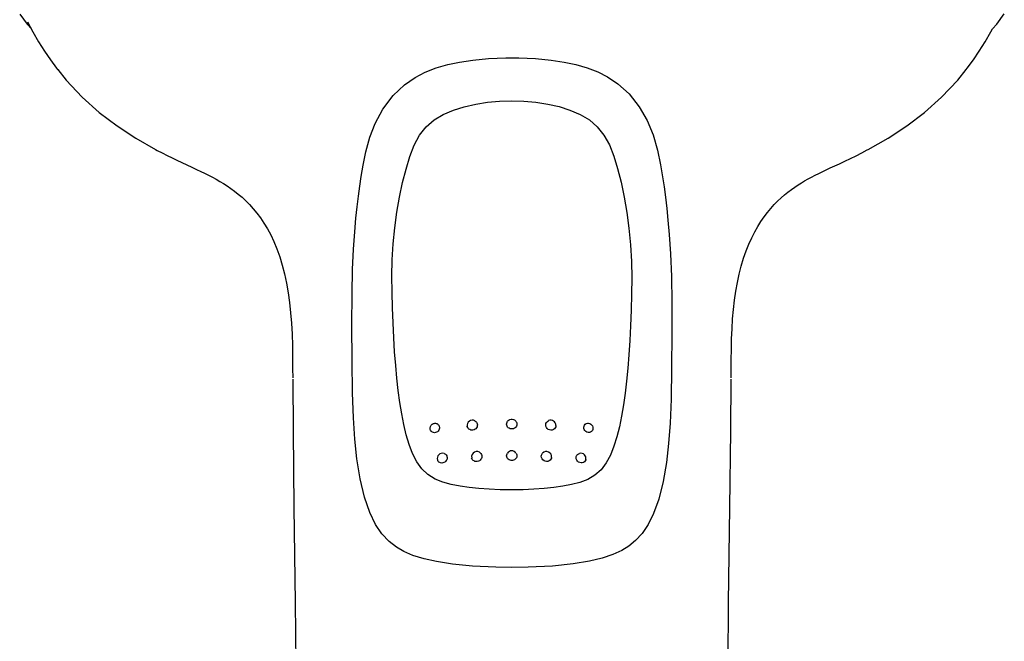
# Model space of a CAD drawing. Header units: millimetres. Extents: x 136 to 567, y 32 to 310.
# Tile 2 of 11: x 221 to 292, y 171 to 215. Entities that reach past the tile are written whole.
import ezdxf

# ---------------------------------------------------------------- set-up
doc = ezdxf.new("R2010")
doc.units = ezdxf.units.MM
doc.header["$LTSCALE"] = 32.67
doc.layers.add('00_COMPONENTS', color=7, linetype='CONTINUOUS')

msp = doc.modelspace()

# ---------------------------------------------------------------- linework, layer by layer
at = {"layer": '00_COMPONENTS'}
for p, q in [((221.328, 215.602), (221.869, 214.866)), ((291.558, 214.884), (292.099, 215.622)), ((221.869, 214.866), (222.165, 214.541)), ((221.9, 215.049), (222.283, 214.315)), ((291.13, 214.315), (291.248, 214.542)), ((291.248, 214.542), (291.558, 214.884)), ((222.283, 214.315), (222.691, 213.606)), ((290.721, 213.606), (291.13, 214.315)), ((222.691, 213.606), (223.111, 212.941)), ((290.302, 212.941), (290.721, 213.606)), ((223.111, 212.941), (223.537, 212.318)), ((223.537, 212.318), (223.978, 211.716)), ((253.895, 212.297), (255.026, 212.406)), ((255.026, 212.406), (256.26, 212.46)), ((256.26, 212.46), (256.706, 212.464)), ((256.706, 212.464), (257.2, 212.459)), ((257.2, 212.459), (258.409, 212.404)), ((258.409, 212.404), (259.518, 212.297)), ((289.434, 211.716), (289.876, 212.318)), ((289.876, 212.318), (290.302, 212.941)), ((223.978, 211.716), (224.045, 211.629)), ((224.045, 211.629), (224.06, 211.609)), ((224.06, 211.609), (224.663, 210.865)), ((250.474, 211.427), (251.26, 211.733)), ((251.26, 211.733), (252.09, 211.972)), ((252.09, 211.972), (252.929, 212.15)), ((252.929, 212.15), (253.895, 212.297)), ((259.518, 212.297), (260.469, 212.153)), ((260.469, 212.153), (261.295, 211.979)), ((261.295, 211.979), (262.111, 211.747)), ((262.111, 211.747), (262.88, 211.454)), ((288.75, 210.865), (289.352, 211.609)), ((289.368, 211.629), (289.352, 211.609)), ((289.368, 211.629), (289.434, 211.716)), ((248.995, 210.529), (249.749, 211.05)), ((249.749, 211.05), (250.474, 211.427)), ((262.88, 211.454), (263.589, 211.095)), ((263.589, 211.095), (264.329, 210.598)), ((224.663, 210.865), (225.816, 209.634)), ((248.175, 209.755), (248.995, 210.529)), ((264.329, 210.598), (265.132, 209.87)), ((287.596, 209.634), (288.75, 210.865)), ((225.816, 209.634), (227.041, 208.541)), ((247.435, 208.774), (248.175, 209.755)), ((265.132, 209.87), (265.865, 208.947)), ((286.372, 208.541), (287.596, 209.634)), ((252.504, 208.699), (253.286, 208.945)), ((253.286, 208.945), (254.104, 209.134)), ((254.104, 209.134), (254.951, 209.269)), ((254.951, 209.269), (255.818, 209.352)), ((255.818, 209.352), (256.688, 209.381)), ((256.688, 209.381), (257.558, 209.354)), ((257.558, 209.354), (258.426, 209.273)), ((258.426, 209.273), (259.277, 209.139)), ((259.277, 209.139), (260.098, 208.951)), ((260.098, 208.951), (260.88, 208.706)), ((265.865, 208.947), (266.428, 207.959)), ((227.041, 208.541), (228.325, 207.567)), ((246.888, 207.753), (247.435, 208.774)), ((251.116, 207.995), (251.769, 208.391)), ((251.769, 208.391), (252.504, 208.699)), ((260.88, 208.706), (261.618, 208.398)), ((261.618, 208.398), (262.275, 208.003)), ((285.088, 207.568), (286.372, 208.541)), ((228.325, 207.567), (229.669, 206.688)), ((246.501, 206.748), (246.888, 207.753)), ((250.073, 206.898), (250.554, 207.5)), ((250.554, 207.5), (251.116, 207.995)), ((262.275, 208.003), (262.839, 207.508)), ((262.839, 207.508), (263.321, 206.907)), ((266.428, 207.959), (266.851, 206.928)), ((283.744, 206.688), (285.088, 207.568)), ((229.669, 206.688), (231.089, 205.879)), ((246.212, 205.717), (246.501, 206.748)), ((249.674, 206.184), (250.073, 206.898)), ((263.321, 206.907), (263.72, 206.198)), ((266.851, 206.928), (267.174, 205.825)), ((282.32, 205.877), (283.744, 206.688)), ((249.363, 205.367), (249.674, 206.184)), ((263.72, 206.198), (264.039, 205.391)), ((231.092, 205.877), (231.217, 205.811)), ((231.217, 205.811), (231.57, 205.628)), ((231.57, 205.628), (231.923, 205.45)), ((231.923, 205.45), (232.279, 205.275)), ((232.279, 205.275), (232.633, 205.104)), ((246.009, 204.739), (246.212, 205.717)), ((249.097, 204.472), (249.363, 205.367)), ((264.039, 205.391), (264.308, 204.498)), ((267.174, 205.825), (267.397, 204.775)), ((281.041, 205.23), (281.449, 205.43)), ((281.449, 205.43), (281.851, 205.632)), ((281.851, 205.632), (282.251, 205.84)), ((282.251, 205.84), (282.322, 205.877)), ((232.633, 205.104), (232.986, 204.938)), ((232.986, 204.938), (233.344, 204.771)), ((233.344, 204.771), (233.699, 204.605)), ((233.699, 204.605), (234.033, 204.449)), ((245.874, 203.926), (246.009, 204.739)), ((267.397, 204.775), (267.539, 203.92)), ((279.296, 204.41), (279.593, 204.549)), ((279.593, 204.549), (279.908, 204.695)), ((279.908, 204.695), (280.25, 204.855)), ((280.25, 204.855), (280.632, 205.034)), ((280.632, 205.034), (281.041, 205.23)), ((234.033, 204.449), (234.337, 204.305)), ((234.337, 204.305), (234.623, 204.167)), ((234.623, 204.167), (234.902, 204.027)), ((234.902, 204.027), (235.178, 203.885)), ((235.178, 203.885), (235.45, 203.738)), ((245.772, 203.238), (245.874, 203.926)), ((248.847, 203.499), (249.097, 204.472)), ((264.308, 204.498), (264.555, 203.516)), ((267.539, 203.92), (267.646, 203.202)), ((277.995, 203.756), (278.247, 203.891)), ((278.247, 203.891), (278.501, 204.023)), ((278.501, 204.023), (278.757, 204.151)), ((278.757, 204.151), (279.018, 204.278)), ((279.018, 204.278), (279.296, 204.41)), ((235.45, 203.738), (235.718, 203.585)), ((235.718, 203.585), (235.98, 203.428)), ((235.98, 203.428), (236.239, 203.262)), ((236.239, 203.262), (236.501, 203.082)), ((245.673, 202.515), (245.772, 203.238)), ((248.622, 202.453), (248.847, 203.499)), ((264.555, 203.516), (264.778, 202.457)), ((267.646, 203.202), (267.748, 202.445)), ((276.792, 202.996), (277.037, 203.169)), ((277.037, 203.169), (277.276, 203.328)), ((277.276, 203.328), (277.51, 203.476)), ((277.51, 203.476), (277.749, 203.617)), ((277.749, 203.617), (277.995, 203.756)), ((236.501, 203.082), (236.77, 202.885)), ((236.77, 202.885), (237.04, 202.671)), ((237.04, 202.671), (237.311, 202.44)), ((237.311, 202.44), (237.582, 202.188)), ((245.578, 201.744), (245.673, 202.515)), ((248.433, 201.368), (248.622, 202.453)), ((264.778, 202.457), (264.967, 201.354)), ((267.748, 202.445), (267.846, 201.639)), ((276.049, 202.393), (276.296, 202.608)), ((276.296, 202.608), (276.544, 202.809)), ((276.544, 202.809), (276.792, 202.996)), ((237.582, 202.188), (237.85, 201.916)), ((237.85, 201.916), (238.117, 201.621)), ((245.499, 200.95), (245.578, 201.744)), ((275.312, 201.641), (275.558, 201.912)), ((275.558, 201.912), (275.804, 202.162)), ((275.804, 202.162), (276.049, 202.393)), ((238.117, 201.621), (238.378, 201.304)), ((238.378, 201.304), (238.633, 200.963)), ((248.282, 200.252), (248.433, 201.368)), ((264.967, 201.354), (265.121, 200.213)), ((267.846, 201.639), (267.925, 200.809)), ((274.601, 200.703), (274.831, 201.035)), ((274.831, 201.035), (275.07, 201.349)), ((275.07, 201.349), (275.312, 201.641)), ((238.633, 200.963), (238.886, 200.588)), ((238.886, 200.588), (239.132, 200.18)), ((245.423, 199.968), (245.499, 200.95)), ((267.925, 200.809), (268.005, 199.76)), ((274.158, 199.959), (274.378, 200.347)), ((274.378, 200.347), (274.601, 200.703)), ((239.132, 200.18), (239.37, 199.739)), ((239.37, 199.739), (239.599, 199.257)), ((245.32, 198.723), (245.423, 199.968)), ((248.172, 199.101), (248.282, 200.252)), ((265.121, 200.213), (265.234, 199.03)), ((268.005, 199.76), (268.116, 198.38)), ((273.942, 199.534), (274.158, 199.959)), ((239.599, 199.257), (239.817, 198.732)), ((248.104, 197.943), (248.172, 199.101)), ((265.234, 199.03), (265.299, 197.839)), ((273.539, 198.585), (273.735, 199.075)), ((273.735, 199.075), (273.942, 199.534)), ((239.817, 198.732), (240.021, 198.167)), ((240.021, 198.167), (240.205, 197.568)), ((245.248, 197.263), (245.32, 198.723)), ((268.116, 198.38), (268.179, 196.758)), ((273.357, 198.06), (273.539, 198.585)), ((240.205, 197.568), (240.369, 196.936)), ((248.081, 196.785), (248.104, 197.943)), ((265.299, 197.839), (265.318, 196.651)), ((273.041, 196.923), (273.19, 197.504)), ((273.19, 197.504), (273.357, 198.06)), ((240.369, 196.936), (240.511, 196.273)), ((245.214, 195.504), (245.248, 197.263)), ((248.093, 195.632), (248.081, 196.785)), ((268.179, 196.758), (268.204, 194.894)), ((272.91, 196.32), (273.041, 196.923)), ((240.511, 196.273), (240.631, 195.584)), ((265.318, 196.651), (265.303, 195.472)), ((272.799, 195.694), (272.91, 196.32)), ((240.631, 195.584), (240.728, 194.875)), ((245.21, 193.245), (245.214, 195.504)), ((248.123, 194.504), (248.093, 195.632)), ((265.303, 195.472), (265.273, 194.324)), ((272.706, 195.048), (272.799, 195.694)), ((240.728, 194.875), (240.804, 194.145)), ((268.204, 194.894), (268.199, 192.646)), ((272.631, 194.384), (272.706, 195.048)), ((240.804, 194.145), (240.862, 193.388)), ((248.163, 193.412), (248.123, 194.504)), ((265.273, 194.324), (265.231, 193.216)), ((272.572, 193.702), (272.631, 194.384)), ((240.862, 193.388), (240.903, 192.607)), ((245.232, 190.693), (245.21, 193.245)), ((248.215, 192.356), (248.163, 193.412)), ((265.231, 193.216), (265.175, 192.148)), ((272.528, 192.999), (272.572, 193.702)), ((240.903, 192.607), (240.928, 191.803)), ((268.199, 192.646), (268.175, 190.17)), ((272.498, 192.272), (272.528, 192.999)), ((240.928, 191.803), (240.942, 190.981)), ((248.279, 191.34), (248.215, 192.356)), ((265.175, 192.148), (265.108, 191.127)), ((272.479, 191.527), (272.498, 192.272)), ((248.354, 190.37), (248.279, 191.34)), ((265.108, 191.127), (265.03, 190.159)), ((272.469, 190.767), (272.479, 191.527)), ((240.942, 190.981), (240.948, 190.141)), ((245.26, 188.388), (245.232, 190.693)), ((272.464, 189.995), (272.469, 190.767)), ((240.948, 190.141), (240.951, 189.479)), ((248.44, 189.445), (248.354, 190.37)), ((265.03, 190.159), (264.942, 189.242)), ((268.175, 190.17), (268.143, 187.944)), ((272.462, 189.479), (272.464, 189.995)), ((240.95, 189.384), (240.973, 185.668)), ((248.539, 188.556), (248.44, 189.445)), ((264.942, 189.242), (264.84, 188.364)), ((272.439, 185.669), (272.463, 189.365)), ((245.314, 186.592), (245.26, 188.388)), ((248.654, 187.703), (248.539, 188.556)), ((264.84, 188.364), (264.723, 187.523)), ((248.786, 186.889), (248.654, 187.703)), ((268.143, 187.944), (268.079, 186.207)), ((248.939, 186.112), (248.786, 186.889)), ((264.723, 187.523), (264.588, 186.723)), ((245.412, 185.075), (245.314, 186.592)), ((250.937, 186.102), (250.974, 186.135)), ((250.974, 186.135), (250.991, 186.147)), ((250.991, 186.147), (251.017, 186.163)), ((251.017, 186.163), (251.064, 186.185)), ((251.064, 186.185), (251.115, 186.201)), ((251.115, 186.201), (251.168, 186.208)), ((251.168, 186.208), (251.22, 186.207)), ((251.22, 186.207), (251.27, 186.197)), ((251.27, 186.197), (251.316, 186.18)), ((251.316, 186.18), (251.358, 186.157)), ((251.358, 186.157), (251.393, 186.129)), ((251.393, 186.129), (251.423, 186.097)), ((254.047, 186.383), (254.103, 186.347)), ((254.103, 186.347), (254.153, 186.296)), ((254.153, 186.296), (254.192, 186.235)), ((254.192, 186.235), (254.217, 186.166)), ((254.217, 186.166), (254.226, 186.091)), ((256.326, 186.15), (256.334, 186.223)), ((256.334, 186.074), (256.326, 186.15)), ((256.334, 186.223), (256.358, 186.292)), ((256.358, 186.292), (256.373, 186.321)), ((256.373, 186.321), (256.395, 186.354)), ((256.395, 186.354), (256.444, 186.406)), ((256.444, 186.406), (256.501, 186.448)), ((256.501, 186.448), (256.569, 186.48)), ((256.569, 186.48), (256.649, 186.498)), ((256.649, 186.498), (256.734, 186.499)), ((256.734, 186.499), (256.814, 186.482)), ((256.814, 186.482), (256.883, 186.452)), ((256.883, 186.452), (256.941, 186.411)), ((256.941, 186.411), (256.991, 186.358)), ((256.991, 186.358), (257.016, 186.322)), ((257.016, 186.322), (257.03, 186.296)), ((257.03, 186.296), (257.055, 186.225)), ((257.055, 186.225), (257.064, 186.15)), ((257.064, 186.15), (257.056, 186.075)), ((259.139, 186.094), (259.154, 186.188)), ((259.154, 186.188), (259.193, 186.272)), ((259.193, 186.272), (259.254, 186.342)), ((259.254, 186.342), (259.331, 186.392)), ((259.331, 186.392), (259.34, 186.396)), ((261.929, 186.083), (261.984, 186.142)), ((261.984, 186.142), (262.051, 186.185)), ((262.051, 186.185), (262.128, 186.208)), ((262.128, 186.208), (262.212, 186.209)), ((262.212, 186.209), (262.296, 186.189)), ((262.296, 186.189), (262.373, 186.148)), ((262.373, 186.148), (262.439, 186.09)), ((264.588, 186.723), (264.433, 185.961)), ((268.079, 186.207), (267.972, 184.748)), ((240.973, 185.668), (241.042, 180.146)), ((249.115, 185.371), (248.939, 186.112)), ((250.829, 185.844), (250.833, 185.894)), ((250.837, 185.77), (250.829, 185.844)), ((250.833, 185.894), (250.837, 185.915)), ((250.837, 185.915), (250.844, 185.943)), ((250.86, 185.702), (250.837, 185.77)), ((250.844, 185.943), (250.86, 185.988)), ((250.86, 185.988), (250.881, 186.03)), ((250.897, 185.642), (250.86, 185.702)), ((250.881, 186.03), (250.907, 186.067)), ((250.945, 185.594), (250.897, 185.642)), ((250.907, 186.067), (250.937, 186.102)), ((251.001, 185.559), (250.945, 185.594)), ((251.066, 185.535), (251.001, 185.559)), ((251.141, 185.527), (251.066, 185.535)), ((251.219, 185.538), (251.141, 185.527)), ((251.292, 185.566), (251.219, 185.538)), ((251.354, 185.604), (251.292, 185.566)), ((251.404, 185.651), (251.354, 185.604)), ((251.446, 185.708), (251.404, 185.651)), ((251.423, 186.097), (251.449, 186.06)), ((251.477, 185.774), (251.446, 185.708)), ((251.449, 186.06), (251.47, 186.017)), ((251.47, 186.017), (251.485, 185.97)), ((251.493, 185.845), (251.477, 185.774)), ((251.485, 185.97), (251.492, 185.918)), ((251.492, 185.918), (251.493, 185.845)), ((253.502, 185.973), (253.498, 185.993)), ((253.527, 185.902), (253.502, 185.973)), ((253.566, 185.84), (253.527, 185.902)), ((253.616, 185.789), (253.566, 185.84)), ((253.675, 185.75), (253.616, 185.789)), ((253.744, 185.722), (253.675, 185.75)), ((253.824, 185.709), (253.744, 185.722)), ((253.909, 185.714), (253.824, 185.709)), ((253.989, 185.737), (253.909, 185.714)), ((254.057, 185.773), (253.989, 185.737)), ((254.114, 185.818), (254.057, 185.773)), ((254.162, 185.875), (254.114, 185.818)), ((254.198, 185.941), (254.162, 185.875)), ((254.221, 186.014), (254.198, 185.941)), ((254.226, 186.091), (254.221, 186.014)), ((256.358, 186.003), (256.334, 186.074)), ((256.397, 185.939), (256.358, 186.003)), ((256.447, 185.887), (256.397, 185.939)), ((256.505, 185.845), (256.447, 185.887)), ((256.574, 185.814), (256.505, 185.845)), ((256.654, 185.797), (256.574, 185.814)), ((256.739, 185.797), (256.654, 185.797)), ((256.819, 185.814), (256.739, 185.797)), ((256.888, 185.845), (256.819, 185.814)), ((256.946, 185.887), (256.888, 185.845)), ((256.995, 185.94), (256.946, 185.887)), ((257.033, 186.004), (256.995, 185.94)), ((257.056, 186.075), (257.033, 186.004)), ((259.149, 185.997), (259.139, 186.094)), ((259.185, 185.907), (259.149, 185.997)), ((259.245, 185.828), (259.185, 185.907)), ((259.323, 185.767), (259.245, 185.828)), ((259.413, 185.727), (259.323, 185.767)), ((259.508, 185.712), (259.413, 185.727)), ((259.601, 185.721), (259.508, 185.712)), ((259.686, 185.751), (259.601, 185.721)), ((259.76, 185.802), (259.686, 185.751)), ((259.819, 185.873), (259.76, 185.802)), ((259.857, 185.959), (259.819, 185.873)), ((259.87, 186.053), (259.857, 185.959)), ((261.881, 185.923), (261.893, 186.008)), ((261.883, 185.839), (261.881, 185.923)), ((261.909, 185.757), (261.883, 185.839)), ((261.893, 186.008), (261.929, 186.083)), ((261.956, 185.682), (261.909, 185.757)), ((262.019, 185.618), (261.956, 185.682)), ((262.097, 185.571), (262.019, 185.618)), ((262.185, 185.546), (262.097, 185.571)), ((262.276, 185.546), (262.185, 185.546)), ((262.363, 185.571), (262.276, 185.546)), ((262.435, 185.619), (262.363, 185.571)), ((262.49, 185.686), (262.435, 185.619)), ((262.439, 186.09), (262.473, 186.045)), ((262.473, 186.045), (262.49, 186.018)), ((262.49, 186.018), (262.523, 185.932)), ((262.523, 185.765), (262.49, 185.686)), ((262.523, 185.932), (262.533, 185.851)), ((262.533, 185.851), (262.523, 185.765)), ((264.433, 185.961), (264.254, 185.234)), ((272.371, 180.148), (272.439, 185.669)), ((245.563, 183.645), (245.412, 185.075)), ((249.322, 184.674), (249.115, 185.371)), ((264.254, 185.234), (264.042, 184.553)), ((267.972, 184.748), (267.813, 183.381)), ((249.571, 184.028), (249.322, 184.674)), ((249.866, 183.442), (249.571, 184.028)), ((251.83, 184.037), (251.878, 184.018)), ((251.878, 184.018), (251.934, 183.982)), ((254.474, 184.036), (254.512, 183.974)), ((256.335, 183.95), (256.359, 184.019)), ((256.359, 184.019), (256.388, 184.069)), ((257.001, 184.07), (257.031, 184.019)), ((257.031, 184.019), (257.055, 183.95)), ((258.834, 183.926), (258.872, 184.01)), ((258.872, 184.01), (258.903, 184.052)), ((261.425, 183.977), (261.495, 184.023)), ((261.495, 184.023), (261.565, 184.047)), ((264.042, 184.553), (263.788, 183.924)), ((245.796, 182.213), (245.563, 183.645)), ((250.23, 182.935), (249.866, 183.442)), ((251.374, 183.527), (251.358, 183.566)), ((251.411, 183.468), (251.374, 183.527)), ((251.458, 183.42), (251.411, 183.468)), ((251.515, 183.383), (251.458, 183.42)), ((251.581, 183.358), (251.515, 183.383)), ((251.659, 183.348), (251.581, 183.358)), ((251.741, 183.357), (251.659, 183.348)), ((251.818, 183.382), (251.741, 183.357)), ((251.883, 183.419), (251.818, 183.382)), ((251.939, 183.467), (251.883, 183.419)), ((251.934, 183.982), (251.981, 183.935)), ((251.985, 183.523), (251.939, 183.467)), ((251.981, 183.935), (252.018, 183.877)), ((252.021, 183.59), (251.985, 183.523)), ((252.018, 183.877), (252.041, 183.81)), ((252.042, 183.662), (252.021, 183.59)), ((252.041, 183.81), (252.048, 183.738)), ((252.048, 183.738), (252.042, 183.662)), ((253.839, 183.652), (253.814, 183.721)), ((253.877, 183.59), (253.839, 183.652)), ((253.926, 183.54), (253.877, 183.59)), ((253.984, 183.501), (253.926, 183.54)), ((254.053, 183.473), (253.984, 183.501)), ((254.133, 183.459), (254.053, 183.473)), ((254.219, 183.463), (254.133, 183.459)), ((254.299, 183.485), (254.219, 183.463)), ((254.368, 183.519), (254.299, 183.485)), ((254.426, 183.563), (254.368, 183.519)), ((254.475, 183.618), (254.426, 183.563)), ((254.513, 183.684), (254.475, 183.618)), ((254.512, 183.974), (254.537, 183.905)), ((254.537, 183.756), (254.513, 183.684)), ((254.537, 183.905), (254.545, 183.832)), ((254.545, 183.832), (254.537, 183.756)), ((256.327, 183.877), (256.335, 183.95)), ((256.335, 183.803), (256.327, 183.877)), ((256.359, 183.734), (256.335, 183.803)), ((256.398, 183.672), (256.359, 183.734)), ((256.447, 183.62), (256.398, 183.672)), ((256.505, 183.579), (256.447, 183.62)), ((256.573, 183.549), (256.505, 183.579)), ((256.653, 183.532), (256.573, 183.549)), ((256.738, 183.532), (256.653, 183.532)), ((256.818, 183.55), (256.738, 183.532)), ((256.886, 183.58), (256.818, 183.55)), ((256.944, 183.621), (256.886, 183.58)), ((256.993, 183.673), (256.944, 183.621)), ((257.031, 183.735), (256.993, 183.673)), ((257.055, 183.804), (257.031, 183.735)), ((257.055, 183.95), (257.064, 183.877)), ((257.064, 183.877), (257.055, 183.804)), ((258.821, 183.834), (258.834, 183.926)), ((258.834, 183.738), (258.821, 183.834)), ((258.873, 183.648), (258.834, 183.738)), ((258.935, 183.572), (258.873, 183.648)), ((259.015, 183.514), (258.935, 183.572)), ((259.106, 183.477), (259.015, 183.514)), ((259.202, 183.463), (259.106, 183.477)), ((259.294, 183.473), (259.202, 183.463)), ((259.377, 183.503), (259.294, 183.473)), ((259.45, 183.553), (259.377, 183.503)), ((259.508, 183.623), (259.45, 183.553)), ((259.545, 183.706), (259.508, 183.623)), ((259.554, 183.743), (259.545, 183.706)), ((261.322, 183.743), (261.333, 183.832)), ((261.333, 183.648), (261.322, 183.743)), ((261.333, 183.832), (261.369, 183.912)), ((261.37, 183.559), (261.333, 183.648)), ((261.369, 183.912), (261.425, 183.977)), ((261.429, 183.482), (261.37, 183.559)), ((261.504, 183.421), (261.429, 183.482)), ((261.59, 183.379), (261.504, 183.421)), ((261.681, 183.361), (261.59, 183.379)), ((261.768, 183.365), (261.681, 183.361)), ((261.846, 183.39), (261.768, 183.365)), ((261.916, 183.435), (261.846, 183.39)), ((261.973, 183.501), (261.916, 183.435)), ((262.01, 183.582), (261.973, 183.501)), ((262.015, 183.603), (262.01, 183.582)), ((263.484, 183.356), (263.112, 182.869)), ((263.788, 183.924), (263.484, 183.356)), ((267.813, 183.381), (267.577, 182.018)), ((250.673, 182.52), (250.23, 182.935)), ((263.112, 182.869), (262.664, 182.471)), ((246.112, 180.896), (245.796, 182.213)), ((251.181, 182.202), (250.673, 182.52)), ((251.74, 181.981), (251.181, 182.202)), ((252.344, 181.819), (251.74, 181.981)), ((261.598, 181.96), (260.999, 181.804)), ((262.156, 182.169), (261.598, 181.96)), ((262.664, 182.471), (262.156, 182.169)), ((267.577, 182.018), (267.263, 180.767)), ((252.976, 181.692), (252.344, 181.819)), ((253.633, 181.596), (252.976, 181.692)), ((254.333, 181.52), (253.633, 181.596)), ((255.082, 181.463), (254.333, 181.52)), ((255.869, 181.428), (255.082, 181.463)), ((256.692, 181.416), (255.869, 181.428)), ((257.507, 181.429), (256.692, 181.416)), ((258.287, 181.464), (257.507, 181.429)), ((259.028, 181.518), (258.287, 181.464)), ((259.722, 181.589), (259.028, 181.518)), ((260.373, 181.682), (259.722, 181.589)), ((260.999, 181.804), (260.373, 181.682)), ((246.494, 179.796), (246.112, 180.896)), ((267.263, 180.767), (266.889, 179.726)), ((241.042, 180.146), (241.135, 173.324)), ((246.913, 178.947), (246.494, 179.796)), ((272.278, 173.329), (272.371, 180.148)), ((266.889, 179.726), (266.489, 178.928)), ((247.367, 178.276), (246.913, 178.947)), ((266.489, 178.928), (266.065, 178.3)), ((247.876, 177.723), (247.367, 178.276)), ((248.404, 177.306), (247.876, 177.723)), ((265.593, 177.777), (265.104, 177.372)), ((266.065, 178.3), (265.593, 177.777)), ((248.936, 176.995), (248.404, 177.306)), ((249.597, 176.711), (248.936, 176.995)), ((264.605, 177.062), (263.967, 176.77)), ((265.104, 177.372), (264.605, 177.062)), ((250.388, 176.469), (249.597, 176.711)), ((251.285, 176.27), (250.388, 176.469)), ((252.428, 176.092), (251.285, 176.27)), ((262.281, 176.299), (261.11, 176.108)), ((263.184, 176.514), (262.281, 176.299)), ((263.967, 176.77), (263.184, 176.514)), ((253.868, 175.948), (252.428, 176.092)), ((255.552, 175.861), (253.868, 175.948)), ((256.706, 175.844), (255.552, 175.861)), ((257.875, 175.861), (256.706, 175.844)), ((259.623, 175.955), (257.875, 175.861)), ((261.11, 176.108), (259.623, 175.955)), ((241.135, 173.324), (241.182, 166.682)), ((272.231, 166.687), (272.278, 173.329))]:
    msp.add_line(p, q, dxfattribs=at)
for centre, start, end in [((253.867, 186.055), 61.86673, 189.68508), ((259.496, 186.056), 0.00953, 113.96109), ((251.715, 183.681), 72.85817, 197.886), ((254.18, 183.804), 38.5981, 192.82548), ((256.695, 183.855), 35.45637, 144.7638), ((259.184, 183.804), 350.60567, 138.33217), ((261.649, 183.682), 347.68591, 102.08884)]:
    msp.add_arc(centre, 0.375, start, end, dxfattribs=at)

doc.saveas('drawing.dxf')
